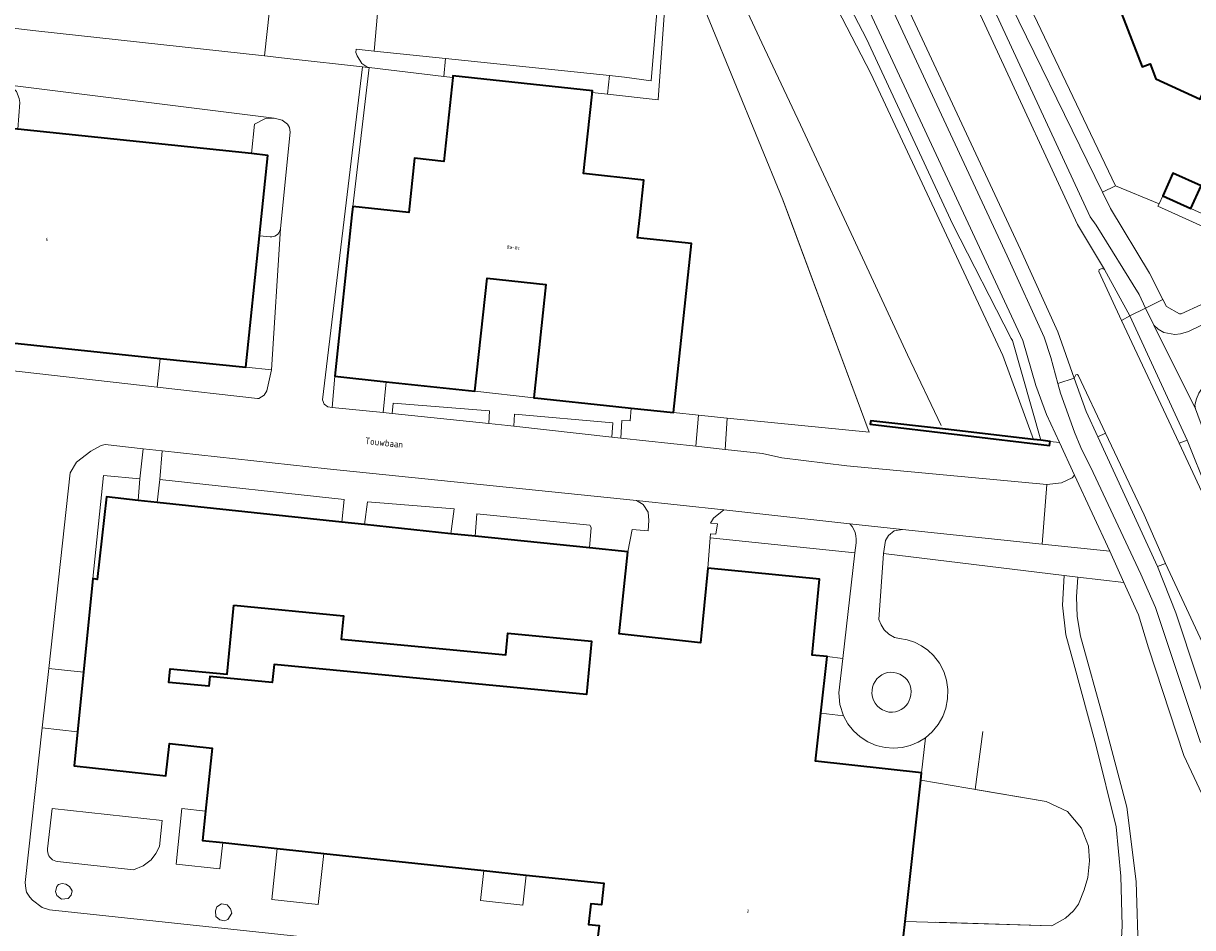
# Model space of a CAD drawing. Header units: metres. Extents: x 110065 to 112666, y 425872 to 427362.
# Tile 40 of 104: x 111045 to 111168, y 426675 to 426770. Entities that reach past the tile are written whole.
import ezdxf

# ---------------------------------------------------------------- set-up
doc = ezdxf.new("R2010")
doc.units = ezdxf.units.M
for name, color, linetype, lineweight in [('B-WE-GK-KADEMUUR-GV', 150, 'Continuous', 35), ('B-WE-GR-BEPLANTING_CULTUUR_HEESTERS-GV', 90, 'Continuous', 18), ('B-WE-GR-GRAS-GV', 60, 'Continuous', 13), ('B-WE-GR-GROENVOORZIENING-GV', 80, 'Continuous', 18), ('B-WE-GR-HAAG-G', 90, 'GR-HAAG1', 13), ('B-WE-IE-TERREINAFSCHEIDING_KUNSTMATIG_HEKWERK-G', 20, 'IE-TERREINAFSCHEIDING-KUNSTMATIG', 18), ('B-WE-OG-BEBOUWING-GV', 7, 'Continuous', 35), ('B-WE-OG-BEBOUWING-T18', 10, 'Continuous', 18), ('B-WE-OG-BEBOUWING_STRAATNAAM-T35', 50, 'Continuous', 35), ('B-WE-OG-TERREIN_ERF-GV', 7, 'Continuous', 18), ('B-WE-OG-WATER-GV', 130, 'Continuous', 18), ('B-WE-VH-ONVERHARD-GV', 252, 'Continuous', 18), ('B-WE-VH-VERHARDING-GV', 252, 'Continuous', 18), ('B-WE-VH-VERHARDING_ASFALT-GV', 252, 'Continuous', 18), ('B-WE-VH-VERHARDING_BETONSTRAATSTEEN-GV', 252, 'Continuous', 18), ('B-WE-VH-VERHARDING_GESLOTEN-GV', 7, 'Continuous', 18), ('B-WE-VH-VERHARDING_OPEN-GV', 252, 'Continuous', 18), ('B-WE-VH-VERHARDING_TEGEL-GV', 252, 'Continuous', 18)]:
    doc.layers.add(name, color=color, linetype=linetype, lineweight=lineweight)
doc.styles.add('NLCS-ISO-M200-T18', font='NLCS-ISO.ttf')
doc.styles.add('NLCS-ISO-M200-T35', font='NLCS-ISO.ttf')
doc.linetypes.add('GR-HAAG1', pattern='A,6,[176,NLCS.SHX,S=0.125,R=0,X=0,Y=0],-2', length=8)
doc.linetypes.add('IE-TERREINAFSCHEIDING-KUNSTMATIG', pattern='A,4,[82,NLCS.SHX,S=0.75,R=90,X=0,Y=0],4,-2', length=10)

msp = doc.modelspace()

# ---------------------------------------------------------------- linework, layer by layer
at = {"layer": 'B-WE-GK-KADEMUUR-GV', "flags": 128}
msp.add_lwpolyline([(111141.901, 426727.402), (111134.053, 426728.306), (111133.979, 426727.936), (111152.866, 426725.705), (111152.914, 426726.133), (111151.943, 426726.245), (111151.154, 426726.336), (111141.901, 426727.402), (111141.901, 426727.402)], close=True, dxfattribs=at)
at = {"layer": 'B-WE-GR-BEPLANTING_CULTUUR_HEESTERS-GV', "flags": 128}
for points in [[(111147.102, 426779.687), (111137.75, 426800.879), (111137.206, 426799.53), (111138.058, 426797.316), (111138.427, 426796.098), (111139.117, 426793.002), (111141.067, 426788.745), (111147.231, 426775.291), (111158.437, 426752.385), (111159.805, 426753.054), (111147.102, 426779.687), (111147.102, 426779.687)], [(111164.398, 426751.162), (111159.805, 426753.054), (111158.437, 426752.385), (111159.282, 426750.657), (111163.38, 426743.836), (111164.791, 426741.084), (111165.169, 426740.347), (111166.532, 426739.556), (111166.708, 426739.552), (111171.021, 426741.526), (111177.766, 426744.791), (111164.28, 426750.902), (111164.398, 426751.162), (111164.398, 426751.162)]]:
    msp.add_lwpolyline(points, close=True, dxfattribs=at)
at = {"layer": 'B-WE-GR-GRAS-GV', "flags": 128}
for points in [[(111123.947, 426784.37), (111134.041, 426764.863), (111147.93, 426735.182), (111151.154, 426726.336), (111151.943, 426726.245), (111148.941, 426736.745), (111148.83, 426736.984), (111142.665, 426748.965), (111133.579, 426768.535), (111123.78, 426787.357)], [(111123.78, 426787.357), (111133.579, 426768.535), (111142.665, 426748.965), (111148.83, 426736.984), (111148.941, 426736.745), (111151.943, 426726.245), (111152.914, 426726.133), (111153.905, 426726.019), (111152.553, 426728.975), (111151.407, 426732.032), (111150.041, 426736.751), (111131.312, 426777.024)]]:
    msp.add_lwpolyline(points, dxfattribs=at)
at = {"layer": 'B-WE-GR-GROENVOORZIENING-GV', "flags": 128}
for points in [[(111112.948, 426780.442), (111112.398, 426780.498), (111111.823, 426775.159), (111110.91, 426764.111), (111108.077, 426764.504), (111106.519, 426764.666), (111106.314, 426762.695), (111111.65, 426762.105), (111112.948, 426780.442), (111112.948, 426780.442)], [(111081.718, 426767.244), (111079.835, 426767.437), (111079.787, 426767.092), (111079.929, 426766.733), (111080.424, 426765.946), (111081.056, 426765.515), (111081.193, 426765.498), (111089.057, 426764.562), (111089.255, 426766.461), (111081.718, 426767.244), (111081.718, 426767.244)], [(111072.055, 426759.96), (111071.204, 426760.171), (111070.301, 426760.123), (111069.13, 426759.527), (111068.807, 426756.438), (111070.539, 426756.257), (111069.655, 426747.772), (111070.778, 426747.673), (111070.951, 426747.673), (111071.121, 426747.702), (111071.284, 426747.76), (111071.434, 426747.846), (111071.567, 426747.956), (111071.679, 426748.087), (111071.767, 426748.236), (111071.829, 426748.397), (111071.861, 426748.567), (111072.89, 426758.682), (111072.796, 426759.195), (111072.611, 426759.526), (111072.055, 426759.96), (111072.055, 426759.96)], [(111068.214, 426733.935), (111059.194, 426734.873), (111058.879, 426731.84), (111069.438, 426730.645), (111069.599, 426730.655), (111070.15, 426730.989), (111070.413, 426731.442), (111070.912, 426733.655), (111068.214, 426733.935), (111068.214, 426733.935)], [(111082.984, 426732.408), (111077.573, 426732.984), (111077.294, 426729.711), (111082.661, 426729.156), (111082.984, 426732.408), (111082.984, 426732.408)], [(111093.892, 426729.338), (111083.726, 426730.142), (111083.615, 426729.057), (111093.804, 426728.003), (111093.892, 426729.338), (111093.892, 426729.338)], [(111113.252, 426729.156), (111108.804, 426729.63), (111108.702, 426728.299), (111107.83, 426728.343), (111107.72, 426726.484), (111115.592, 426725.618), (111115.877, 426728.893), (111113.252, 426729.156), (111113.252, 426729.156)], [(111106.866, 426728.078), (111096.51, 426728.994), (111096.436, 426727.726), (111106.75, 426726.591), (111106.866, 426728.078), (111106.866, 426728.078)], [(111057.056, 426722.203), (111053.234, 426722.543), (111052.113, 426711.674), (111052.546, 426711.599), (111053.536, 426720.274), (111056.88, 426719.916), (111057.056, 426722.203), (111057.056, 426722.203)], [(111078.573, 426719.998), (111059.159, 426722.129), (111058.869, 426719.703), (111078.317, 426717.619), (111078.573, 426719.998), (111078.573, 426719.998)], [(111090.138, 426719.04), (111081.014, 426719.767), (111080.698, 426717.364), (111089.799, 426716.398), (111090.138, 426719.04), (111090.138, 426719.04)], [(111104.432, 426717.298), (111092.542, 426718.492), (111092.365, 426716.135), (111104.399, 426714.903), (111104.597, 426717.074), (111104.432, 426717.298), (111104.432, 426717.298)], [(111132.355, 426714.378), (111117.11, 426715.973), (111116.881, 426712.788), (111128.646, 426711.609), (111127.846, 426703.632), (111129.429, 426703.458), (111131.085, 426703.267), (111132.355, 426714.378), (111132.355, 426714.378)], [(111051.121, 426701.825), (111047.466, 426702.226), (111046.777, 426695.954), (111050.488, 426695.547), (111051.121, 426701.825), (111051.121, 426701.825)], [(111136.471, 426701.799), (111136.139, 426701.813), (111135.81, 426701.773), (111135.491, 426701.681), (111135.191, 426701.538), (111134.918, 426701.35), (111134.678, 426701.12), (111134.479, 426700.854), (111134.325, 426700.56), (111134.221, 426700.245), (111134.168, 426699.917), (111134.156, 426699.56), (111134.206, 426699.207), (111134.317, 426698.867), (111134.484, 426698.552), (111134.704, 426698.27), (111134.968, 426698.03), (111135.271, 426697.84), (111135.601, 426697.705), (111135.95, 426697.629), (111136.201, 426697.613), (111136.303, 426697.615), (111136.624, 426697.655), (111136.935, 426697.745), (111137.229, 426697.882), (111137.497, 426698.064), (111137.733, 426698.285), (111137.932, 426698.541), (111138.088, 426698.824), (111138.197, 426699.129), (111138.258, 426699.447), (111138.281, 426699.775), (111138.251, 426700.103), (111138.17, 426700.421), (111138.038, 426700.723), (111137.861, 426701), (111137.642, 426701.245), (111137.386, 426701.453), (111137.101, 426701.617), (111136.793, 426701.733), (111136.471, 426701.799), (111136.471, 426701.799)], [(111131.163, 426697.233), (111128.774, 426697.496), (111128.219, 426692.451), (111139.376, 426691.225), (111139.782, 426694.922), (111139.02, 426694.454), (111138.194, 426694.111), (111137.324, 426693.9), (111136.433, 426693.826), (111135.541, 426693.892), (111134.611, 426694.114), (111133.731, 426694.488), (111132.925, 426695.003), (111132.216, 426695.644), (111131.623, 426696.395), (111131.163, 426697.233), (111131.163, 426697.233)], [(111059.388, 426686.204), (111047.808, 426687.463), (111047.333, 426683.205), (111047.327, 426683.017), (111047.351, 426682.83), (111047.403, 426682.65), (111047.483, 426682.48), (111047.589, 426682.324), (111047.718, 426682.187), (111047.866, 426682.072), (111048.031, 426681.982), (111048.208, 426681.918), (111048.393, 426681.883), (111056.393, 426681.013), (111057.386, 426681.41), (111058.233, 426682.064), (111058.753, 426682.721), (111059.118, 426683.475), (111059.388, 426686.204), (111059.388, 426686.204)], [(111063.977, 426687.198), (111061.489, 426687.464), (111060.865, 426681.616), (111065.487, 426681.122), (111065.781, 426683.873), (111063.646, 426684.101), (111063.977, 426687.198), (111063.977, 426687.198)], [(111076.415, 426682.737), (111071.53, 426683.259), (111070.955, 426677.88), (111075.84, 426677.358), (111076.415, 426682.737), (111076.415, 426682.737)], [(111097.726, 426680.46), (111093.27, 426680.936), (111092.931, 426677.76), (111097.386, 426677.284), (111097.726, 426680.46), (111097.726, 426680.46)], [(111049.273, 426679.506), (111048.858, 426679.551), (111048.499, 426679.453), (111048.294, 426679.236), (111048.185, 426678.74), (111048.299, 426678.3), (111048.797, 426677.911), (111049.515, 426677.97), (111049.825, 426678.322), (111049.907, 426678.809), (111049.64, 426679.259), (111049.273, 426679.506), (111049.273, 426679.506)], [(111066.236, 426677.333), (111065.667, 426677.41), (111065.177, 426677.121), (111065.02, 426676.705), (111065.042, 426676.106), (111065.482, 426675.739), (111065.96, 426675.649), (111066.305, 426675.782), (111066.744, 426676.438), (111066.607, 426676.9), (111066.236, 426677.333), (111066.236, 426677.333)]]:
    msp.add_lwpolyline(points, close=True, dxfattribs=at)
for points in [[(111117.071, 426770.332), (111124.782, 426751.582), (111133.865, 426727.093), (111118.918, 426728.589), (111118.706, 426725.275), (111122.632, 426724.843), (111124.65, 426724.415), (111131.508, 426723.57), (111152.587, 426721.602), (111154.134, 426721.753), (111155.255, 426722.298), (111155.479, 426722.575), (111153.905, 426726.019), (111152.914, 426726.133), (111152.866, 426725.705), (111133.979, 426727.936), (111134.053, 426728.306), (111141.901, 426727.402)], [(111160.234, 426669.906), (111160.5, 426675.123), (111160.374, 426680.346), (111159.858, 426685.544), (111157.746, 426694.155), (111155.431, 426702.717), (111154.559, 426705.744), (111154.21, 426708.874), (111154.394, 426712.019), (111154.394, 426712.019), (111154.394, 426712.019), (111135.369, 426714.316), (111134.896, 426707.386), (111135.11, 426706.802), (111135.447, 426706.279), (111135.933, 426705.811), (111136.516, 426705.473), (111137.066, 426705.375), (111137.872, 426705.228), (111138.649, 426704.967), (111139.38, 426704.598), (111140.051, 426704.128), (111140.648, 426703.567), (111141.253, 426702.785), (111141.715, 426701.91), (111142.019, 426700.968), (111142.155, 426699.989), (111142.121, 426699), (111141.945, 426698.049), (111141.611, 426697.14), (111141.13, 426696.301), (111140.514, 426695.555), (111139.782, 426694.922), (111139.376, 426691.225), (111139.29, 426690.44), (111152.49, 426688.203), (111154.762, 426687.138), (111156.237, 426685.378), (111156.944, 426683.482), (111157.081, 426681.964), (111156.896, 426680.191), (111156.514, 426678.916), (111155.897, 426677.407), (111155.376, 426676.701), (111154.525, 426675.909), (111153.115, 426675.107), (111137.657, 426675.577), (111137.486, 426674.018)], [(111171.61, 426683.24), (111167.009, 426693.063), (111163.289, 426704.382), (111162.23, 426707.859), (111160.687, 426711.259), (111160.687, 426711.259), (111160.687, 426711.259), (111155.845, 426711.844), (111155.688, 426709.761), (111155.778, 426707.674), (111156.116, 426705.612), (111158.62, 426696.629), (111161.007, 426687.614), (111161.977, 426679.764), (111162.211, 426671.857), (111161.666, 426668.129), (111160.523, 426664.539), (111157.794, 426659.864), (111154.808, 426655.346), (111153.405, 426652.272), (111152.338, 426649.066), (111151.618, 426645.764), (111149.335, 426633.408), (111168.803, 426631.234)]]:
    msp.add_lwpolyline(points, dxfattribs=at)
at = {"layer": 'B-WE-GR-HAAG-G', "flags": 128}
for points in [[(111124.782, 426751.582), (111117.071, 426770.332)], [(111145.826, 426695.558), (111145.037, 426689.466), (111152.49, 426688.203), (111154.762, 426687.138), (111156.237, 426685.378), (111156.944, 426683.482), (111157.081, 426681.964), (111156.896, 426680.191), (111156.514, 426678.916), (111155.897, 426677.407), (111155.376, 426676.701), (111154.525, 426675.909), (111153.115, 426675.107), (111140.88, 426675.479)]]:
    msp.add_lwpolyline(points, dxfattribs=at)
at = {"layer": 'B-WE-IE-TERREINAFSCHEIDING_KUNSTMATIG_HEKWERK-G', "flags": 128}
for points in [[(111164.398, 426751.162), (111159.805, 426753.054), (111147.102, 426779.687)], [(111079.478, 426750.865), (111081.193, 426765.498)], [(111113.252, 426729.156), (111115.877, 426728.893), (111118.918, 426728.589), (111133.865, 426727.093), (111125.369, 426750), (111124.782, 426751.582)], [(111098.549, 426730.722), (111092.347, 426731.411)]]:
    msp.add_lwpolyline(points, dxfattribs=at)
at = {"layer": 'B-WE-OG-BEBOUWING-GV', "flags": 128}
for points in [[(111168.412, 426775.258), (111168.299, 426775.559), (111160.03, 426772.27), (111162.623, 426765.567), (111163.463, 426765.897), (111164.053, 426764.327), (111168.714, 426762.188), (111169.323, 426763.538), (111169.065, 426763.654), (111172.388, 426770.87), (111172.192, 426770.958), (111169.582, 426772.138), (111168.412, 426775.258), (111168.412, 426775.258)], [(111077.573, 426732.984), (111082.984, 426732.408), (111092.347, 426731.411), (111093.615, 426743.317), (111099.82, 426742.656), (111098.549, 426730.722), (111098.652, 426730.711), (111107.178, 426729.803), (111108.804, 426729.63), (111113.252, 426729.156), (111115.148, 426746.965), (111109.471, 426747.569), (111109.73, 426750), (111110.119, 426753.655), (111103.782, 426754.33), (111104.674, 426762.703), (111104.692, 426762.874), (111104.712, 426763.06), (111090.027, 426764.624), (111090.008, 426764.449), (111089.068, 426755.616), (111085.994, 426755.943), (111085.386, 426750.236), (111079.478, 426750.865), (111079.386, 426750), (111077.573, 426732.984), (111077.573, 426732.984)], [(111044.187, 426759.011), (111026.363, 426760.873), (111025.648, 426754.051), (111024.992, 426747.792), (111024.022, 426738.528), (111039.546, 426736.915), (111059.194, 426734.873), (111068.214, 426733.935), (111069.655, 426747.772), (111070.539, 426756.257), (111068.807, 426756.438), (111044.187, 426759.011), (111044.187, 426759.011)], [(111168.818, 426753.039), (111165.858, 426754.382), (111164.776, 426751.996), (111167.736, 426750.653), (111168.818, 426753.039), (111168.818, 426753.039)], [(111066.956, 426708.879), (111078.493, 426707.773), (111078.257, 426705.313), (111095.588, 426703.652), (111095.805, 426705.921), (111104.625, 426705.075), (111104.088, 426699.468), (111071.181, 426702.622), (111070.998, 426700.72), (111064.409, 426701.351), (111064.313, 426700.347), (111060.095, 426700.751), (111060.233, 426702.191), (111066.26, 426701.613), (111066.956, 426708.879), (111066.956, 426708.879)]]:
    msp.add_lwpolyline(points, close=True, dxfattribs=at)
msp.add_lwpolyline([(111137.486, 426674.018), (111137.657, 426675.577), (111139.29, 426690.44), (111139.376, 426691.225), (111128.219, 426692.451), (111128.774, 426697.496), (111129.429, 426703.458), (111127.846, 426703.632), (111128.646, 426711.609), (111116.881, 426712.788), (111116.092, 426704.924), (111107.542, 426705.863), (111108.441, 426714.489), (111108.441, 426714.489), (111108.441, 426714.489), (111104.399, 426714.903), (111092.365, 426716.135), (111089.799, 426716.398), (111080.698, 426717.364), (111078.317, 426717.619), (111058.869, 426719.703), (111056.88, 426719.916), (111053.536, 426720.274), (111052.546, 426711.599), (111052.113, 426711.674), (111051.121, 426701.825), (111050.488, 426695.547), (111050.128, 426691.975), (111059.796, 426690.897), (111060.176, 426694.309), (111064.684, 426693.82), (111063.977, 426687.198), (111063.646, 426684.101), (111065.781, 426683.873), (111071.53, 426683.259), (111076.415, 426682.737), (111093.27, 426680.936), (111097.726, 426680.46), (111105.918, 426679.585), (111105.675, 426677.304), (111104.535, 426677.426), (111104.302, 426675.249), (111105.409, 426675.13), (111105.257, 426673.705)], dxfattribs=at)
at = {"layer": 'B-WE-OG-TERREIN_ERF-GV', "flags": 128}
for points in [[(111113.252, 426729.156), (111115.877, 426728.893), (111118.918, 426728.589), (111133.865, 426727.093), (111124.782, 426751.582), (111117.071, 426770.332), (111112.948, 426780.442), (111111.65, 426762.105), (111106.314, 426762.695), (111104.692, 426762.874), (111104.674, 426762.703), (111103.782, 426754.33), (111110.119, 426753.655), (111109.73, 426750), (111109.471, 426747.569), (111115.148, 426746.965), (111113.252, 426729.156), (111113.252, 426729.156)], [(111090.008, 426764.449), (111089.057, 426764.562), (111081.193, 426765.498), (111079.478, 426750.865), (111085.386, 426750.236), (111085.994, 426755.943), (111089.068, 426755.616), (111090.008, 426764.449), (111090.008, 426764.449)], [(111092.347, 426731.411), (111098.549, 426730.722), (111099.82, 426742.656), (111093.615, 426743.317), (111092.347, 426731.411), (111092.347, 426731.411)], [(111078.493, 426707.773), (111066.956, 426708.879), (111066.26, 426701.613), (111060.233, 426702.191), (111060.095, 426700.751), (111064.313, 426700.347), (111064.409, 426701.351), (111070.998, 426700.72), (111071.181, 426702.622), (111104.088, 426699.468), (111104.625, 426705.075), (111095.805, 426705.921), (111095.588, 426703.652), (111078.257, 426705.313), (111078.493, 426707.773), (111078.493, 426707.773)], [(111152.49, 426688.203), (111139.29, 426690.44), (111137.657, 426675.577), (111153.115, 426675.107), (111154.525, 426675.909), (111155.376, 426676.701), (111155.897, 426677.407), (111156.514, 426678.916), (111156.896, 426680.191), (111157.081, 426681.964), (111156.944, 426683.482), (111156.237, 426685.378), (111154.762, 426687.138), (111152.49, 426688.203), (111152.49, 426688.203)]]:
    msp.add_lwpolyline(points, close=True, dxfattribs=at)
for points in [[(111147.102, 426779.687), (111159.805, 426753.054), (111164.398, 426751.162), (111164.776, 426751.996), (111165.858, 426754.382), (111168.818, 426753.039), (111167.736, 426750.653), (111172.154, 426748.651), (111173.236, 426751.037), (111175.489, 426750.008), (111178.029, 426748.848), (111176.956, 426746.477), (111179.175, 426745.473), (111180.44, 426746.085), (111181.448, 426747.11), (111181.924, 426747.742), (111191.62, 426769.193), (111190.949, 426769.483), (111174.345, 426777.064)], [(111172.512, 426771.618), (111177.885, 426769.176), (111183.066, 426766.819), (111188.494, 426764.35), (111183.734, 426753.764), (111178.262, 426756.226), (111179.493, 426758.961), (111174.325, 426761.287), (111169.323, 426763.538), (111168.714, 426762.188), (111164.053, 426764.327), (111163.463, 426765.897), (111162.623, 426765.567), (111160.03, 426772.27)]]:
    msp.add_lwpolyline(points, dxfattribs=at)
at = {"layer": 'B-WE-OG-WATER-GV', "flags": 128}
for points in [[(111141.452, 426727.809), (111137.911, 426735.261), (111133.422, 426744.946), (111126.642, 426759.461), (111122.572, 426768.102), (111118.612, 426776.56), (111116.011, 426782.036), (111115.373, 426782.989), (111114.594, 426783.83), (111113.692, 426784.539), (111112.541, 426785.163), (111111.297, 426785.572), (111110, 426785.751), (111104.969, 426786.324), (111103.361, 426786.502), (111084.853, 426788.475)], [(111141.901, 426727.402), (111151.154, 426726.336), (111147.93, 426735.182), (111134.041, 426764.863), (111123.947, 426784.37)]]:
    msp.add_lwpolyline(points, dxfattribs=at)
at = {"layer": 'B-WE-VH-ONVERHARD-GV', "flags": 128}
msp.add_lwpolyline([(111162.211, 426671.857), (111161.977, 426679.764), (111161.007, 426687.614), (111158.62, 426696.629), (111156.116, 426705.612), (111155.778, 426707.674), (111155.688, 426709.761), (111155.845, 426711.844), (111155.845, 426711.844), (111155.845, 426711.844), (111154.394, 426712.019), (111154.21, 426708.874), (111154.559, 426705.744), (111155.431, 426702.717), (111157.746, 426694.155), (111159.858, 426685.544), (111160.374, 426680.346), (111160.5, 426675.123), (111160.234, 426669.906)], dxfattribs=at)
at = {"layer": 'B-WE-VH-VERHARDING-GV', "flags": 128}
msp.add_lwpolyline([(111112.398, 426780.498), (111083.306, 426783.625), (111082.714, 426778.377), (111081.718, 426767.244), (111089.255, 426766.461), (111106.519, 426764.666), (111108.077, 426764.504), (111110.91, 426764.111), (111111.823, 426775.159), (111112.398, 426780.498), (111112.398, 426780.498)], close=True, dxfattribs=at)
at = {"layer": 'B-WE-VH-VERHARDING_ASFALT-GV', "flags": 128}
for points in [[(111157.134, 426749.773), (111139.435, 426787.992), (111138.028, 426787.341), (111155.794, 426748.979), (111158.639, 426744.24), (111161.326, 426739.368), (111162.948, 426740.171), (111162.303, 426741.585), (111157.769, 426748.913), (111157.134, 426749.773), (111157.134, 426749.773)], [(111134.743, 426778.625), (111131.726, 426784.416), (111129.989, 426783.634), (111133.356, 426777.979), (111148.406, 426745.683), (111152.294, 426737.123), (111153.001, 426734.953), (111153.73, 426732.219), (111155.468, 426732.804), (111153.722, 426737.678), (111149.796, 426746.323), (111134.743, 426778.625), (111134.743, 426778.625)]]:
    msp.add_lwpolyline(points, close=True, dxfattribs=at)
for points in [[(111168.897, 426720.825), (111166.497, 426725.952), (111160.454, 426738.866), (111158.033, 426744.039), (111158.071, 426744.248), (111158.395, 426744.335), (111158.639, 426744.24), (111155.794, 426748.979), (111155.794, 426748.979), (111155.794, 426748.979), (111138.028, 426787.341)], [(111134.743, 426778.625), (111149.796, 426746.323), (111153.722, 426737.678), (111155.468, 426732.804), (111155.64, 426733.146), (111155.789, 426733.164), (111155.913, 426733.05), (111158.757, 426727.011), (111162.815, 426718.398), (111165.075, 426713.257), (111175.331, 426691.291)]]:
    msp.add_lwpolyline(points, dxfattribs=at)
at = {"layer": 'B-WE-VH-VERHARDING_BETONSTRAATSTEEN-GV', "flags": 128}
msp.add_lwpolyline([(111159.204, 426714.574), (111155.479, 426722.575), (111155.255, 426722.298), (111154.134, 426721.753), (111152.587, 426721.602), (111152.096, 426715.317), (111159.204, 426714.574), (111159.204, 426714.574)], close=True, dxfattribs=at)
at = {"layer": 'B-WE-VH-VERHARDING_GESLOTEN-GV', "flags": 128}
for points in [[(111076.2, 426673.734), (111047.552, 426676.779), (111046.762, 426677.033), (111045.764, 426677.806), (111045.466, 426678.125), (111045.132, 426678.671), (111045.028, 426679.036), (111044.99, 426679.682), (111046.777, 426695.954), (111047.466, 426702.226), (111049.726, 426722.806), (111050.365, 426723.925), (111051.881, 426725.105), (111052.989, 426725.686), (111053.395, 426725.804), (111057.415, 426725.363), (111059.409, 426725.144), (111076.777, 426723.24), (111109.355, 426719.92), (111118.562, 426718.907), (111131.84, 426717.445), (111137.375, 426716.836), (111152.096, 426715.317), (111152.587, 426721.602), (111131.508, 426723.57), (111124.65, 426724.415), (111122.632, 426724.843), (111118.706, 426725.275), (111115.592, 426725.618), (111107.72, 426726.484), (111106.75, 426726.591), (111096.436, 426727.726), (111095.802, 426727.796), (111093.804, 426728.003), (111083.615, 426729.057), (111082.661, 426729.156), (111077.294, 426729.711), (111076.837, 426729.759), (111076.45, 426730.053), (111076.298, 426730.517), (111080.49, 426765.578), (111072.875, 426766.431), (111070.19, 426766.726), (111046.115, 426769.364), (111025.418, 426771.81)], [(111043.359, 426763.664), (111071.204, 426760.171), (111072.055, 426759.96), (111072.611, 426759.526), (111072.796, 426759.195), (111072.89, 426758.682), (111071.861, 426748.567), (111070.912, 426733.655), (111070.413, 426731.442), (111070.15, 426730.989), (111069.599, 426730.655), (111069.438, 426730.645), (111058.879, 426731.84), (111058.879, 426731.84), (111058.879, 426731.84), (111039.69, 426734.012)], [(111105.257, 426673.705), (111105.409, 426675.13), (111104.302, 426675.249), (111104.535, 426677.426), (111105.675, 426677.304), (111105.918, 426679.585), (111097.726, 426680.46), (111097.386, 426677.284), (111092.931, 426677.76), (111093.27, 426680.936), (111076.415, 426682.737), (111075.84, 426677.358), (111070.955, 426677.88), (111071.53, 426683.259), (111065.781, 426683.873), (111065.487, 426681.122), (111060.865, 426681.616), (111061.489, 426687.464), (111063.977, 426687.198), (111064.684, 426693.82), (111060.176, 426694.309), (111059.796, 426690.897), (111050.128, 426691.975), (111050.128, 426691.975), (111050.128, 426691.975), (111050.488, 426695.547), (111046.777, 426695.954), (111044.99, 426679.682), (111045.028, 426679.036), (111045.132, 426678.671), (111045.466, 426678.125), (111045.764, 426677.806), (111046.762, 426677.033), (111047.552, 426676.779), (111076.2, 426673.734)]]:
    msp.add_lwpolyline(points, dxfattribs=at)
for points in [[(111106.519, 426764.666), (111089.255, 426766.461), (111089.057, 426764.562), (111090.008, 426764.449), (111090.027, 426764.624), (111104.712, 426763.06), (111104.692, 426762.874), (111106.314, 426762.695), (111106.519, 426764.666), (111106.519, 426764.666)], [(111071.204, 426760.171), (111043.359, 426763.664), (111044.059, 426762.97), (111044.331, 426762.256), (111044.405, 426761.807), (111044.187, 426759.011), (111068.807, 426756.438), (111069.13, 426759.527), (111070.301, 426760.123), (111071.204, 426760.171), (111071.204, 426760.171)], [(111070.912, 426733.655), (111071.861, 426748.567), (111071.829, 426748.397), (111071.767, 426748.236), (111071.679, 426748.087), (111071.567, 426747.956), (111071.434, 426747.846), (111071.284, 426747.76), (111071.121, 426747.702), (111070.951, 426747.673), (111070.778, 426747.673), (111069.655, 426747.772), (111068.214, 426733.935), (111070.912, 426733.655), (111070.912, 426733.655)], [(111059.194, 426734.873), (111039.546, 426736.915), (111039.261, 426734.587), (111039.405, 426734.251), (111039.69, 426734.012), (111058.879, 426731.84), (111059.194, 426734.873), (111059.194, 426734.873)], [(111057.415, 426725.363), (111053.395, 426725.804), (111052.989, 426725.686), (111051.881, 426725.105), (111050.365, 426723.925), (111049.726, 426722.806), (111047.466, 426702.226), (111051.121, 426701.825), (111052.113, 426711.674), (111053.234, 426722.543), (111057.056, 426722.203), (111057.415, 426725.363), (111057.415, 426725.363)], [(111059.409, 426725.144), (111057.415, 426725.363), (111057.056, 426722.203), (111056.88, 426719.916), (111058.869, 426719.703), (111059.159, 426722.129), (111059.409, 426725.144), (111059.409, 426725.144)], [(111118.562, 426718.907), (111109.355, 426719.92), (111110.064, 426719.489), (111110.593, 426718.678), (111110.673, 426717.789), (111110.584, 426716.725), (111108.908, 426716.857), (111108.441, 426714.489), (111107.542, 426705.863), (111116.092, 426704.924), (111116.881, 426712.788), (111117.11, 426715.973), (111117.146, 426716.398), (111117.714, 426716.368), (111117.885, 426717.439), (111117.136, 426717.525), (111117.475, 426718.054), (111118.562, 426718.907), (111118.562, 426718.907)], [(111141.715, 426701.91), (111141.253, 426702.785), (111140.648, 426703.567), (111140.051, 426704.128), (111139.38, 426704.598), (111138.649, 426704.967), (111137.872, 426705.228), (111137.066, 426705.375), (111136.516, 426705.473), (111135.933, 426705.811), (111135.447, 426706.279), (111135.11, 426706.802), (111134.896, 426707.386), (111135.369, 426714.316), (111135.586, 426715.693), (111135.903, 426716.227), (111136.496, 426716.695), (111137.375, 426716.836), (111131.84, 426717.445), (111132.067, 426717.166), (111132.25, 426716.856), (111132.387, 426716.523), (111132.473, 426716.174), (111132.507, 426715.815), (111132.489, 426715.456), (111132.355, 426714.378), (111131.085, 426703.267), (111130.669, 426699.633), (111130.787, 426698.406), (111131.163, 426697.233), (111131.623, 426696.395), (111132.216, 426695.644), (111132.925, 426695.003), (111133.731, 426694.488), (111134.611, 426694.114), (111135.541, 426693.892), (111136.433, 426693.826), (111137.324, 426693.9), (111138.194, 426694.111), (111139.02, 426694.454), (111139.782, 426694.922), (111140.514, 426695.555), (111141.13, 426696.301), (111141.611, 426697.14), (111141.945, 426698.049), (111142.121, 426699), (111142.155, 426699.989), (111142.019, 426700.968), (111141.715, 426701.91), (111141.715, 426701.91)], [(111131.085, 426703.267), (111129.429, 426703.458), (111128.774, 426697.496), (111131.163, 426697.233), (111130.787, 426698.406), (111130.669, 426699.633), (111131.085, 426703.267), (111131.085, 426703.267)], [(111135.95, 426697.629), (111135.601, 426697.705), (111135.271, 426697.84), (111134.968, 426698.03), (111134.704, 426698.27), (111134.484, 426698.552), (111134.317, 426698.867), (111134.206, 426699.207), (111134.156, 426699.56), (111134.168, 426699.917), (111134.221, 426700.245), (111134.325, 426700.56), (111134.479, 426700.854), (111134.678, 426701.12), (111134.918, 426701.35), (111135.191, 426701.538), (111135.491, 426701.681), (111135.81, 426701.773), (111136.139, 426701.813), (111136.471, 426701.799), (111136.793, 426701.733), (111137.101, 426701.617), (111137.386, 426701.453), (111137.642, 426701.245), (111137.861, 426701), (111138.038, 426700.723), (111138.17, 426700.421), (111138.251, 426700.103), (111138.281, 426699.775), (111138.258, 426699.447), (111138.197, 426699.129), (111138.088, 426698.824), (111137.932, 426698.541), (111137.733, 426698.285), (111137.497, 426698.064), (111137.229, 426697.882), (111136.935, 426697.745), (111136.624, 426697.655), (111136.303, 426697.615), (111136.201, 426697.613), (111135.95, 426697.629), (111135.95, 426697.629)], [(111048.393, 426681.883), (111048.208, 426681.918), (111048.031, 426681.982), (111047.866, 426682.072), (111047.718, 426682.187), (111047.589, 426682.324), (111047.483, 426682.48), (111047.403, 426682.65), (111047.351, 426682.83), (111047.327, 426683.017), (111047.333, 426683.205), (111047.808, 426687.463), (111059.388, 426686.204), (111059.118, 426683.475), (111058.753, 426682.721), (111058.233, 426682.064), (111057.386, 426681.41), (111056.393, 426681.013), (111048.393, 426681.883), (111048.393, 426681.883)], [(111048.299, 426678.3), (111048.185, 426678.74), (111048.294, 426679.236), (111048.499, 426679.453), (111048.858, 426679.551), (111049.273, 426679.506), (111049.64, 426679.259), (111049.907, 426678.809), (111049.825, 426678.322), (111049.515, 426677.97), (111048.797, 426677.911), (111048.299, 426678.3), (111048.299, 426678.3)], [(111065.482, 426675.739), (111065.042, 426676.106), (111065.02, 426676.705), (111065.177, 426677.121), (111065.667, 426677.41), (111066.236, 426677.333), (111066.607, 426676.9), (111066.744, 426676.438), (111066.305, 426675.782), (111065.96, 426675.649), (111065.482, 426675.739), (111065.482, 426675.739)]]:
    msp.add_lwpolyline(points, close=True, dxfattribs=at)
at = {"layer": 'B-WE-VH-VERHARDING_OPEN-GV', "flags": 128}
msp.add_lwpolyline([(111070.718, 426771.54), (111070.19, 426766.726), (111072.875, 426766.431), (111080.49, 426765.578), (111081.056, 426765.515), (111080.424, 426765.946), (111079.929, 426766.733), (111079.787, 426767.092), (111079.835, 426767.437), (111081.718, 426767.244), (111082.714, 426778.377)], dxfattribs=at)
for points in [[(111070.718, 426771.54), (111025.797, 426776.458), (111025.418, 426771.81), (111046.115, 426769.364), (111070.19, 426766.726), (111070.718, 426771.54), (111070.718, 426771.54)], [(111081.056, 426765.515), (111080.49, 426765.578), (111076.298, 426730.517), (111076.45, 426730.053), (111076.837, 426729.759), (111077.294, 426729.711), (111077.573, 426732.984), (111079.386, 426750), (111079.478, 426750.865), (111081.193, 426765.498), (111081.056, 426765.515), (111081.056, 426765.515)], [(111167.736, 426750.653), (111164.776, 426751.996), (111164.398, 426751.162), (111164.28, 426750.902), (111177.766, 426744.791), (111179.175, 426745.473), (111176.956, 426746.477), (111174.415, 426747.627), (111172.154, 426748.651), (111167.736, 426750.653), (111167.736, 426750.653)], [(111158.639, 426744.24), (111158.395, 426744.335), (111158.071, 426744.248), (111158.033, 426744.039), (111160.454, 426738.866), (111161.326, 426739.368), (111158.639, 426744.24), (111158.639, 426744.24)], [(111172.515, 426733.443), (111169.967, 426738.896), (111167.478, 426737.713), (111166.649, 426737.457), (111166.064, 426737.393), (111164.912, 426737.597), (111164.303, 426737.933), (111163.829, 426738.376), (111168.218, 426729.571), (111168.168, 426729.946), (111168.329, 426730.624), (111168.574, 426731.213), (111168.865, 426731.616), (111169.173, 426731.882), (111172.515, 426733.443), (111172.515, 426733.443)], [(111155.913, 426733.05), (111155.789, 426733.164), (111155.64, 426733.146), (111155.468, 426732.804), (111156.712, 426729.263), (111157.96, 426726.599), (111158.757, 426727.011), (111155.913, 426733.05), (111155.913, 426733.05)], [(111092.347, 426731.411), (111082.984, 426732.408), (111082.661, 426729.156), (111083.615, 426729.057), (111083.726, 426730.142), (111093.892, 426729.338), (111093.804, 426728.003), (111095.802, 426727.796), (111096.436, 426727.726), (111096.51, 426728.994), (111106.866, 426728.078), (111106.75, 426726.591), (111107.72, 426726.484), (111107.83, 426728.343), (111108.702, 426728.299), (111108.804, 426729.63), (111107.178, 426729.803), (111098.652, 426730.711), (111098.549, 426730.722), (111092.347, 426731.411), (111092.347, 426731.411)], [(111118.918, 426728.589), (111115.877, 426728.893), (111115.592, 426725.618), (111118.706, 426725.275), (111118.918, 426728.589), (111118.918, 426728.589)], [(111169.481, 426720.934), (111167.347, 426726.27), (111166.497, 426725.952), (111168.897, 426720.825), (111169.108, 426720.705), (111169.335, 426720.783), (111169.481, 426720.934), (111169.481, 426720.934)], [(111076.777, 426723.24), (111059.409, 426725.144), (111059.159, 426722.129), (111078.573, 426719.998), (111078.317, 426717.619), (111080.698, 426717.364), (111081.014, 426719.767), (111090.138, 426719.04), (111089.799, 426716.398), (111092.365, 426716.135), (111092.542, 426718.492), (111104.432, 426717.298), (111104.597, 426717.074), (111104.399, 426714.903), (111108.441, 426714.489), (111108.908, 426716.857), (111110.584, 426716.725), (111110.673, 426717.789), (111110.593, 426718.678), (111110.064, 426719.489), (111109.355, 426719.92), (111076.777, 426723.24), (111076.777, 426723.24)], [(111131.84, 426717.445), (111118.562, 426718.907), (111117.475, 426718.054), (111117.136, 426717.525), (111117.885, 426717.439), (111117.714, 426716.368), (111117.146, 426716.398), (111117.11, 426715.973), (111132.355, 426714.378), (111132.489, 426715.456), (111132.507, 426715.815), (111132.473, 426716.174), (111132.387, 426716.523), (111132.25, 426716.856), (111132.067, 426717.166), (111131.84, 426717.445), (111131.84, 426717.445)], [(111152.096, 426715.317), (111137.375, 426716.836), (111136.496, 426716.695), (111135.903, 426716.227), (111135.586, 426715.693), (111135.369, 426714.316), (111154.394, 426712.019), (111155.845, 426711.844), (111160.687, 426711.259), (111159.204, 426714.574), (111152.096, 426715.317), (111152.096, 426715.317)], [(111175.331, 426691.291), (111165.075, 426713.257), (111164.232, 426712.945), (111166.156, 426708.083), (111170.678, 426694.424), (111180.682, 426672.8), (111182.19, 426670.202), (111188.374, 426660.402), (111195.785, 426644.846), (111196.728, 426645.257), (111196.016, 426646.612), (111182.23, 426676.19), (111175.331, 426691.291), (111175.331, 426691.291)]]:
    msp.add_lwpolyline(points, close=True, dxfattribs=at)
at = {"layer": 'B-WE-VH-VERHARDING_TEGEL-GV', "flags": 128}
for points in [[(111147.231, 426775.291), (111141.067, 426788.745), (111139.435, 426787.992), (111157.134, 426749.773), (111157.769, 426748.913), (111162.303, 426741.585), (111162.948, 426740.171), (111164.791, 426741.084), (111163.38, 426743.836), (111159.282, 426750.657), (111158.437, 426752.385), (111147.231, 426775.291), (111147.231, 426775.291)], [(111167.347, 426726.27), (111161.326, 426739.368), (111160.454, 426738.866), (111166.497, 426725.952), (111167.347, 426726.27), (111167.347, 426726.27)], [(111163.829, 426738.376), (111162.948, 426740.171), (111161.326, 426739.368), (111167.347, 426726.27), (111169.481, 426720.934), (111171.044, 426721.719), (111170.281, 426724.05), (111168.218, 426729.571), (111163.829, 426738.376), (111163.829, 426738.376)], [(111162.815, 426718.398), (111158.757, 426727.011), (111157.96, 426726.599), (111164.232, 426712.945), (111165.075, 426713.257), (111162.815, 426718.398), (111162.815, 426718.398)]]:
    msp.add_lwpolyline(points, close=True, dxfattribs=at)
for points in [[(111168.743, 426694.42), (111164.013, 426708.641), (111162.457, 426712.139), (111157.461, 426722.845), (111156.149, 426725.499), (111155.484, 426727.109), (111153.998, 426731.192), (111153.73, 426732.219), (111153.001, 426734.953), (111152.294, 426737.123), (111148.406, 426745.683), (111133.356, 426777.979)], [(111131.312, 426777.024), (111150.041, 426736.751), (111151.407, 426732.032), (111152.553, 426728.975), (111153.905, 426726.019), (111155.479, 426722.575), (111159.204, 426714.574), (111160.687, 426711.259), (111162.23, 426707.859), (111163.289, 426704.382), (111167.009, 426693.063), (111171.61, 426683.24)], [(111171.021, 426741.526), (111166.708, 426739.552), (111166.532, 426739.556), (111165.169, 426740.347), (111164.791, 426741.084), (111162.948, 426740.171), (111163.829, 426738.376), (111164.303, 426737.933), (111164.912, 426737.597), (111166.064, 426737.393), (111166.649, 426737.457), (111167.478, 426737.713), (111169.967, 426738.896)], [(111170.678, 426694.424), (111166.156, 426708.083), (111164.232, 426712.945), (111157.96, 426726.599), (111156.712, 426729.263), (111156.712, 426729.263), (111156.712, 426729.263), (111155.468, 426732.804), (111153.73, 426732.219), (111153.998, 426731.192), (111155.484, 426727.109), (111156.149, 426725.499), (111157.461, 426722.845), (111162.457, 426712.139), (111164.013, 426708.641), (111168.743, 426694.42)]]:
    msp.add_lwpolyline(points, dxfattribs=at)

# ---------------------------------------------------------------- texts
at = {"layer": 'B-WE-OG-BEBOUWING-T18', "char_height": 0.36, "attachment_point": 5, "style": 'NLCS-ISO-M200-T18'}
for s, insert, rotation in [('6', (111047.28, 426747.398), 354), ('8a-8c', (111096.384, 426746.542), 353.9), ('2', (111121.097, 426676.648), 354)]:
    msp.add_mtext(s, dxfattribs=dict(at, insert=insert, rotation=rotation))
at = {"layer": 'B-WE-OG-BEBOUWING_STRAATNAAM-T35', "insert": (111082.779, 426725.996), "char_height": 0.7, "attachment_point": 5, "rotation": 354, "style": 'NLCS-ISO-M200-T35'}
msp.add_mtext('Touwbaan', dxfattribs=at)

doc.saveas('drawing.dxf')
